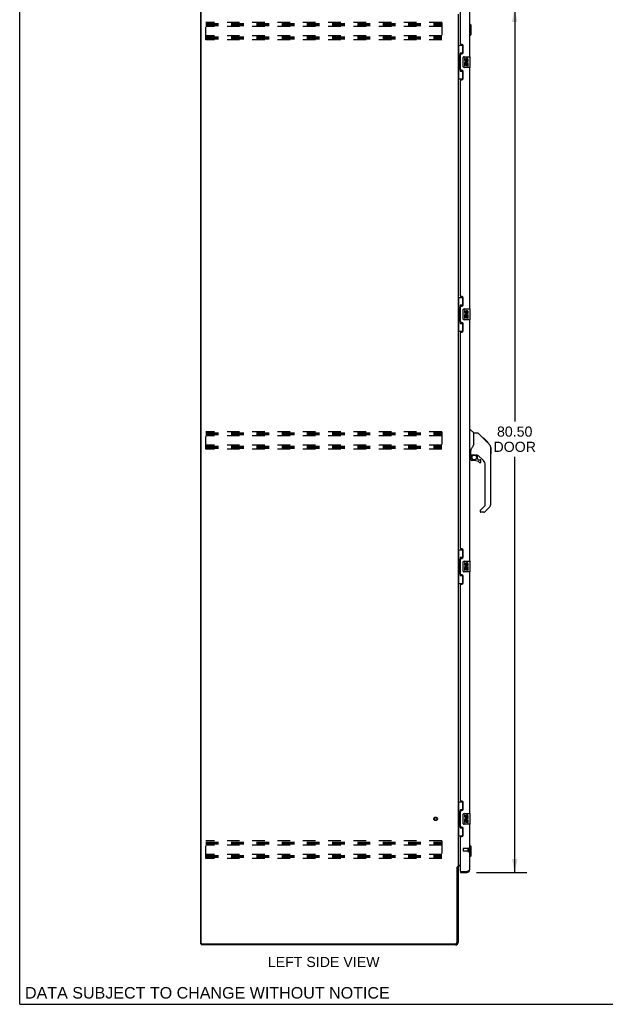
# Model space of a CAD drawing. Header units: inches. Extents: x 0 to 214, y 0 to 139.
# Tile 1 of 12: x 0 to 55, y 0 to 92. Entities that reach past the tile are written whole.
import ezdxf

# ---------------------------------------------------------------- set-up
doc = ezdxf.new("R2010")
doc.units = ezdxf.units.IN
doc.header["$LTSCALE"] = 11.781
doc.header["$MEASUREMENT"] = 0
doc.linetypes.add('HIDDEN', pattern=[0.2, 0.1, -0.1])
doc.layers.get('0').update_dxf_attribs({"linetype": 'CONTINUOUS'})
for name, color, linetype in [('02___PRT_ALL_AXES', 7, 'CONTINUOUS'), ('DEFAULT_2', 8, 'HIDDEN'), ('DIMENSIONS', 7, 'CONTINUOUS')]:
    doc.layers.add(name, color=color, linetype=linetype)
doc.styles.get("Standard").update_dxf_attribs({"font": 'arial.ttf'})
doc.dimstyles.new('DIMSTYLE_1', dxfattribs={"dimtxt": 0.945, "dimasz": 1.26, "dimexe": 0.09, "dimexo": 0.07, "dimgap": 0.0375, "dimtad": 0, "dimtih": 1, "dimtoh": 1, "dimzin": 4, "dimdsep": 46, "dimtxsty": 'Standard', "dimblk": '_FILLED', "dimblk1": '_FILLED', "dimblk2": '_FILLED', "dimcen": 0.09, "dimazin": 1, "dimtfac": 1, "dimtdec": 3, "dimtofl": 0, "dimtmove": 0, "dimatfit": 3, "dimldrblk": '_FILLED', "dimfxl": 1, "dimtolj": 1, "dimtzin": 4, "dimarcsym": 0})

# ---------------------------------------------------------------- blocks, each defined once
blk = doc.blocks.new('_FILLED')
at = {"color": 0, "linetype": 'ByBlock'}
blk.add_solid([(0, 0), (-1, 0.2), (-1, -0.2)], dxfattribs=at)
blk = doc.blocks.new('*D2')
at = {"layer": 'DIMENSIONS', "color": 2, "linetype": 'Continuous'}
for p, q in [((42.567, 92.775), (47.273, 92.775)), ((46.139, 92.775), (46.139, 54.294)), ((46.139, 12.275), (46.139, 50.987)), ((42.567, 12.275), (47.273, 12.275))]:
    blk.add_line(p, q, dxfattribs=at)
at = {"layer": 'DIMENSIONS', "color": 2, "linetype": 'Continuous', "xscale": 1.26, "yscale": 1.26, "zscale": 1.26}
for p, rotation in [((46.139, 92.775), 90), ((46.139, 12.275), 270)]:
    blk.add_blockref('_FILLED', p, dxfattribs=dict(at, rotation=rotation))
at = {"layer": 'DIMENSIONS', "color": 2, "linetype": 'Continuous', "insert": (46.139, 53.822), "char_height": 0.945, "width": 3.95565, "attachment_point": 2, "line_spacing_factor": 0.9}
blk.add_mtext('80.50\\PDOOR', dxfattribs=at)

msp = doc.modelspace()

# ---------------------------------------------------------------- linework, layer by layer
at = {"color": 7, "linetype": 'Continuous'}
for p, q in [((0, 0), (0, 138.6)), ((41.971, 91.326), (41.932, 91.326)), ((41.971, 90.223), (41.971, 91.326)), ((42.089, 91.208), (41.971, 91.326)), ((42.089, 90.341), (42.089, 91.208)), ((41.971, 90.223), (41.932, 90.223)), ((42.089, 90.341), (41.971, 90.223)), ((40.874, 89.35), (41.314, 89.35)), ((40.913, 89.35), (40.913, 88.325)), ((41.278, 89.35), (41.278, 88.57)), ((40.891, 88.325), (40.891, 87.225)), ((40.891, 88.325), (41.014, 88.325)), ((41.014, 88.355), (41.014, 88.376)), ((41.014, 87.225), (41.014, 88.325)), ((41.051, 88.615), (41.051, 86.935)), ((41.278, 88.615), (41.051, 88.615)), ((41.337, 87.375), (41.337, 88.175)), ((41.437, 88.275), (41.977, 88.275)), ((41.992, 87.29), (41.992, 88.26)), ((40.891, 87.225), (41.014, 87.225)), ((40.913, 87.225), (40.913, 86.2)), ((41.014, 87.174), (41.014, 87.195)), ((41.977, 87.275), (41.437, 87.275)), ((41.051, 86.935), (41.278, 86.935)), ((41.278, 86.98), (41.278, 86.2)), ((40.874, 86.2), (41.314, 86.2)), ((40.874, 65.85), (41.314, 65.85)), ((40.913, 65.85), (40.913, 64.825)), ((41.278, 65.85), (41.278, 65.07)), ((40.891, 64.825), (40.891, 63.725)), ((40.891, 64.825), (41.014, 64.825)), ((41.014, 64.855), (41.014, 64.876)), ((41.014, 63.725), (41.014, 64.825)), ((41.051, 65.115), (41.051, 63.435)), ((41.278, 65.115), (41.051, 65.115)), ((41.337, 63.875), (41.337, 64.675)), ((41.437, 64.775), (41.977, 64.775)), ((41.992, 63.79), (41.992, 64.76)), ((40.891, 63.725), (41.014, 63.725)), ((40.913, 63.725), (40.913, 62.7)), ((41.014, 63.674), (41.014, 63.695)), ((41.051, 63.435), (41.278, 63.435)), ((41.278, 63.48), (41.278, 62.7)), ((41.977, 63.775), (41.437, 63.775)), ((40.874, 62.7), (41.314, 62.7)), ((41.932, 53.529), (41.994, 53.529)), ((42.32, 53.22), (42.022, 53.517)), ((42.687, 53.214), (42.326, 53.214)), ((42.326, 52.11), (42.326, 53.214)), ((43.507, 52.426), (42.742, 53.191)), ((43.264, 52.736), (43.197, 52.736)), ((43.271, 52.729), (43.204, 52.729)), ((43.281, 52.719), (43.214, 52.719)), ((43.287, 52.713), (43.22, 52.713)), ((43.295, 52.705), (43.228, 52.705)), ((43.315, 52.685), (43.248, 52.685)), ((43.264, 52.736), (43.59, 52.41)), ((43.337, 52.663), (43.271, 52.663)), ((43.361, 52.639), (43.294, 52.639)), ((43.384, 52.616), (43.318, 52.616)), ((43.408, 52.592), (43.342, 52.592)), ((43.432, 52.568), (43.365, 52.568)), ((43.454, 52.546), (43.387, 52.546)), ((43.474, 52.526), (43.407, 52.526)), ((43.492, 52.509), (43.425, 52.509)), ((43.505, 52.495), (43.438, 52.495)), ((43.509, 52.491), (43.442, 52.491)), ((43.511, 52.489), (43.444, 52.489)), ((43.511, 52.489), (43.445, 52.489)), ((43.512, 52.488), (43.445, 52.488)), ((43.494, 52.439), (43.446, 52.487)), ((43.515, 52.486), (43.448, 52.486)), ((43.519, 52.481), (43.452, 52.481)), ((43.525, 52.475), (43.458, 52.475)), ((43.539, 52.462), (43.472, 52.462)), ((43.554, 52.446), (43.487, 52.446)), ((43.561, 52.439), (43.494, 52.439)), ((43.507, 52.426), (43.494, 52.439)), ((43.568, 52.432), (43.501, 52.432)), ((43.507, 52.426), (43.785, 52.147)), ((43.58, 52.42), (43.513, 52.42)), ((43.586, 52.415), (43.519, 52.415)), ((43.589, 52.411), (43.522, 52.411)), ((43.59, 52.41), (43.524, 52.41)), ((43.59, 52.41), (43.524, 52.41)), ((43.591, 52.409), (43.524, 52.409)), ((43.679, 52.321), (43.591, 52.409)), ((43.608, 52.325), (43.675, 52.325)), ((43.677, 52.323), (43.61, 52.323)), ((43.679, 52.321), (43.612, 52.321)), ((42.05, 51.186), (42.05, 51.593)), ((43.9, 51.892), (43.899, 51.899)), ((43.9, 46.586), (43.9, 51.87)), ((43.912, 51.874), (43.912, 51.287)), ((42.011, 51.147), (41.932, 51.147)), ((42.05, 50.969), (42.05, 50.732)), ((42.07, 51.188), (42.365, 51.188)), ((42.108, 51.109), (42.187, 51.188)), ((42.122, 51.095), (42.116, 51.101)), ((42.365, 50.653), (42.129, 50.653)), ((42.365, 51.188), (42.371, 51.188)), ((42.638, 51.147), (42.55, 51.147)), ((42.68, 50.815), (42.68, 51.142)), ((42.683, 50.807), (42.755, 50.735)), ((43.216, 50.651), (42.714, 51.152)), ((42.764, 50.732), (42.916, 50.732)), ((42.995, 50.534), (42.995, 50.653)), ((43.389, 46.5), (43.389, 50.233)), ((42.916, 45.976), (42.916, 45.911)), ((42.93, 46.009), (43.366, 46.445)), ((43.785, 46.307), (43.333, 45.855)), ((43.277, 45.832), (42.995, 45.832)), ((40.874, 42.35), (41.314, 42.35)), ((40.913, 42.35), (40.913, 41.325)), ((41.278, 42.35), (41.278, 41.57)), ((40.891, 41.325), (41.014, 41.325)), ((40.891, 41.325), (40.891, 40.225)), ((41.014, 41.355), (41.014, 41.376)), ((41.014, 40.225), (41.014, 41.325)), ((41.278, 41.615), (41.051, 41.615)), ((41.051, 41.615), (41.051, 39.935)), ((41.437, 41.275), (41.977, 41.275)), ((41.337, 40.375), (41.337, 41.175)), ((41.992, 40.29), (41.992, 41.26)), ((40.891, 40.225), (41.014, 40.225)), ((40.913, 40.225), (40.913, 39.2)), ((41.014, 40.174), (41.014, 40.195)), ((41.051, 39.935), (41.278, 39.935)), ((41.278, 39.98), (41.278, 39.2)), ((41.977, 40.275), (41.437, 40.275)), ((40.874, 39.2), (41.314, 39.2)), ((40.874, 18.85), (41.314, 18.85)), ((40.913, 18.85), (40.913, 17.825)), ((41.278, 18.85), (41.278, 18.07)), ((40.891, 17.825), (41.014, 17.825)), ((40.891, 17.825), (40.891, 16.725)), ((41.014, 17.855), (41.014, 17.876)), ((41.014, 16.725), (41.014, 17.825)), ((41.278, 18.115), (41.051, 18.115)), ((41.051, 18.115), (41.051, 16.435)), ((41.337, 16.875), (41.337, 17.675)), ((41.437, 17.775), (41.977, 17.775)), ((41.992, 16.79), (41.992, 17.76)), ((40.891, 16.725), (41.014, 16.725)), ((40.913, 16.725), (40.913, 15.7)), ((41.014, 16.674), (41.014, 16.695)), ((41.977, 16.775), (41.437, 16.775)), ((40.874, 15.7), (41.314, 15.7)), ((41.051, 16.435), (41.278, 16.435)), ((41.278, 16.48), (41.278, 15.7)), ((41.971, 14.827), (41.932, 14.827)), ((42.089, 14.709), (41.971, 14.827)), ((41.971, 13.724), (41.971, 14.827)), ((42.089, 13.843), (42.089, 14.709)), ((42.089, 13.843), (41.971, 13.724)), ((41.971, 13.724), (41.932, 13.724)), ((40.77, 12.766), (40.874, 12.766)), ((41.078, 12.379), (41.098, 12.379)), ((41.078, 12.379), (41.078, 12.275)), ((41.685, 12.275), (41.685, 12.379)), ((16.926, 5.629), (16.874, 5.629)), ((16.926, 5.629), (16.975, 5.629)), ((16.926, 5.629), (16.926, 5.525)), ((0, 0), (214.2, 0))]:
    msp.add_line(p, q, dxfattribs=at)
at = {"color": 3, "linetype": 'Continuous'}
for p, q in [((16.874, 5.629), (16.874, 95.421)), ((16.926, 5.692), (16.926, 95.359)), ((41.078, 89.483), (41.078, 92.651)), ((40.874, 92.233), (40.874, 12.818)), ((41.932, 92.529), (41.932, 88.275)), ((41.198, 89.423), (41.138, 89.423)), ((41.328, 88.673), (41.328, 89.293)), ((41.078, 87.068), (41.078, 88.483)), ((41.138, 88.543), (41.198, 88.543)), ((41.932, 87.275), (41.932, 64.775)), ((41.198, 87.008), (41.138, 87.008)), ((41.328, 86.258), (41.328, 86.878)), ((41.078, 65.983), (41.078, 86.068)), ((41.138, 86.128), (41.198, 86.128)), ((41.198, 65.923), (41.138, 65.923)), ((41.328, 65.173), (41.328, 65.793)), ((41.078, 63.568), (41.078, 64.983)), ((41.138, 65.043), (41.198, 65.043)), ((41.198, 63.508), (41.138, 63.508)), ((41.328, 62.758), (41.328, 63.378)), ((41.932, 63.775), (41.932, 41.275)), ((41.078, 42.483), (41.078, 62.568)), ((41.138, 62.628), (41.198, 62.628)), ((41.198, 42.423), (41.138, 42.423)), ((41.328, 41.673), (41.328, 42.293)), ((41.078, 40.068), (41.078, 41.483)), ((41.138, 41.543), (41.198, 41.543)), ((41.198, 40.008), (41.138, 40.008)), ((41.328, 39.258), (41.328, 39.878)), ((41.932, 40.275), (41.932, 17.775)), ((41.078, 18.983), (41.078, 39.068)), ((41.138, 39.128), (41.198, 39.128)), ((41.198, 18.923), (41.138, 18.923)), ((41.328, 18.173), (41.328, 18.793)), ((41.078, 16.568), (41.078, 17.983)), ((41.138, 18.043), (41.198, 18.043)), ((41.932, 16.775), (41.932, 12.522)), ((41.198, 16.508), (41.138, 16.508)), ((41.138, 15.628), (41.198, 15.628)), ((41.328, 15.758), (41.328, 16.378)), ((41.078, 12.399), (41.078, 15.568)), ((40.914, 12.973), (41.078, 12.973)), ((41.078, 12.921), (41.016, 12.921)), ((40.77, 5.772), (40.77, 12.777)), ((40.874, 12.818), (40.799, 12.818)), ((40.874, 12.779), (40.874, 5.772)), ((41.078, 12.275), (41.685, 12.275)), ((41.098, 12.379), (41.685, 12.379)), ((41.685, 12.379), (41.718, 12.391)), ((41.718, 12.391), (41.737, 12.398)), ((41.737, 12.398), (41.749, 12.403)), ((41.749, 12.403), (41.762, 12.408)), ((41.762, 12.408), (41.774, 12.412)), ((40.627, 5.525), (16.926, 5.525)), ((16.988, 5.629), (40.627, 5.629))]:
    msp.add_line(p, q, dxfattribs=at)
at = {"color": 7, "linetype": 'Continuous'}
for points in [[(41.051, 88.591), (41.051, 88.588), (41.052, 88.584), (41.052, 88.58), (41.054, 88.576), (41.055, 88.571), (41.057, 88.566), (41.06, 88.561), (41.063, 88.555), (41.066, 88.548), (41.07, 88.541), (41.074, 88.534), (41.079, 88.526), (41.085, 88.518), (41.087, 88.514)], [(41.337, 88.175), (41.337, 88.181), (41.338, 88.188), (41.339, 88.194), (41.34, 88.2), (41.342, 88.206), (41.344, 88.211)], [(41.344, 87.339), (41.342, 87.345), (41.34, 87.35), (41.339, 87.356), (41.338, 87.363), (41.337, 87.369), (41.337, 87.375)], [(41.087, 87.036), (41.085, 87.032), (41.079, 87.024), (41.074, 87.016), (41.07, 87.009), (41.066, 87.002), (41.063, 86.996), (41.06, 86.99), (41.057, 86.984), (41.055, 86.979), (41.054, 86.974), (41.052, 86.97), (41.052, 86.966), (41.051, 86.962), (41.051, 86.959)], [(41.051, 65.091), (41.051, 65.088), (41.052, 65.084), (41.052, 65.08), (41.054, 65.076), (41.055, 65.071), (41.057, 65.066), (41.06, 65.061), (41.063, 65.055), (41.066, 65.048), (41.07, 65.041), (41.074, 65.034), (41.079, 65.026), (41.085, 65.018), (41.087, 65.014)], [(41.337, 64.675), (41.337, 64.681), (41.338, 64.688), (41.339, 64.694), (41.34, 64.7), (41.342, 64.706), (41.344, 64.711)], [(41.087, 63.536), (41.085, 63.532), (41.079, 63.524), (41.074, 63.516), (41.07, 63.509), (41.066, 63.502), (41.063, 63.496), (41.06, 63.49), (41.057, 63.484), (41.055, 63.479), (41.054, 63.474), (41.052, 63.47), (41.052, 63.466), (41.051, 63.462), (41.051, 63.459)], [(41.344, 63.839), (41.342, 63.845), (41.34, 63.85), (41.339, 63.856), (41.338, 63.863), (41.337, 63.869), (41.337, 63.875)], [(42.742, 53.191), (42.735, 53.198), (42.726, 53.203), (42.717, 53.208), (42.707, 53.211), (42.697, 53.213), (42.687, 53.214)], [(43.446, 52.487), (43.424, 52.509), (43.402, 52.531), (43.38, 52.553)], [(42.103, 51.764), (42.093, 51.748), (42.077, 51.719), (42.065, 51.687), (42.056, 51.653), (42.051, 51.618), (42.05, 51.593)], [(42.326, 52.172), (42.305, 52.115), (42.274, 52.046), (42.238, 51.975), (42.195, 51.902), (42.148, 51.829), (42.103, 51.764)], [(43.9, 51.87), (43.899, 51.898), (43.894, 51.94), (43.884, 51.981), (43.871, 52.02), (43.853, 52.057), (43.831, 52.093), (43.805, 52.126), (43.785, 52.147)], [(42.122, 51.095), (42.112, 51.084), (42.104, 51.074), (42.096, 51.062), (42.089, 51.05), (42.084, 51.037), (42.079, 51.024), (42.075, 51.011), (42.072, 50.997), (42.071, 50.983), (42.07, 50.969)], [(42.111, 51.106), (42.109, 51.107), (42.108, 51.108), (42.108, 51.109), (42.108, 51.109)], [(42.116, 51.101), (42.114, 51.103), (42.111, 51.106)], [(42.371, 51.188), (42.391, 51.187), (42.413, 51.185), (42.434, 51.181), (42.453, 51.176), (42.471, 51.171), (42.487, 51.165), (42.501, 51.161), (42.513, 51.156), (42.524, 51.153), (42.533, 51.15), (42.541, 51.148), (42.549, 51.147), (42.55, 51.147)], [(41.051, 41.591), (41.051, 41.588), (41.052, 41.584), (41.052, 41.58), (41.054, 41.576), (41.055, 41.571), (41.057, 41.566), (41.06, 41.561), (41.063, 41.555), (41.066, 41.548), (41.07, 41.541), (41.074, 41.534), (41.079, 41.526), (41.085, 41.518), (41.087, 41.514)], [(41.337, 41.175), (41.337, 41.181), (41.338, 41.188), (41.339, 41.194), (41.34, 41.2), (41.342, 41.206), (41.344, 41.211)], [(41.344, 40.339), (41.342, 40.345), (41.34, 40.35), (41.339, 40.356), (41.338, 40.363), (41.337, 40.369), (41.337, 40.375)], [(41.087, 40.036), (41.085, 40.032), (41.079, 40.024), (41.074, 40.016), (41.07, 40.009), (41.066, 40.002), (41.063, 39.996), (41.06, 39.99), (41.057, 39.984), (41.055, 39.979), (41.054, 39.974), (41.052, 39.97), (41.052, 39.966), (41.051, 39.962), (41.051, 39.959)], [(41.051, 18.091), (41.051, 18.088), (41.052, 18.084), (41.052, 18.08), (41.054, 18.076), (41.055, 18.071), (41.057, 18.066), (41.06, 18.061), (41.063, 18.055), (41.066, 18.048), (41.07, 18.041), (41.074, 18.034), (41.079, 18.026), (41.085, 18.018), (41.087, 18.014)], [(41.337, 17.675), (41.337, 17.681), (41.338, 17.688), (41.339, 17.694), (41.34, 17.7), (41.342, 17.706), (41.344, 17.711)], [(41.087, 16.536), (41.085, 16.532), (41.079, 16.524), (41.074, 16.516), (41.07, 16.509), (41.066, 16.502), (41.063, 16.496), (41.06, 16.49), (41.057, 16.484), (41.055, 16.479), (41.054, 16.474), (41.052, 16.47), (41.052, 16.466), (41.051, 16.462), (41.051, 16.459)], [(41.344, 16.839), (41.342, 16.845), (41.34, 16.85), (41.339, 16.856), (41.338, 16.863), (41.337, 16.869), (41.337, 16.875)]]:
    msp.add_lwpolyline(points, dxfattribs=at)
at = {"color": 3, "linetype": 'Continuous'}
for points in [[(40.894, 12.95), (40.889, 12.947), (40.887, 12.946), (40.884, 12.945), (40.882, 12.943), (40.88, 12.942), (40.878, 12.94), (40.876, 12.939), (40.875, 12.937), (40.874, 12.935), (40.874, 12.934), (40.874, 12.932)], [(40.914, 12.973), (40.914, 12.971), (40.914, 12.969), (40.914, 12.967), (40.913, 12.965), (40.912, 12.963), (40.911, 12.961), (40.909, 12.96), (40.908, 12.958), (40.906, 12.957), (40.904, 12.955), (40.901, 12.954), (40.899, 12.952), (40.897, 12.951), (40.894, 12.95)], [(40.783, 12.799), (40.781, 12.795), (40.78, 12.793), (40.779, 12.791), (40.778, 12.79), (40.777, 12.788), (40.776, 12.786), (40.775, 12.785), (40.774, 12.783), (40.773, 12.781), (40.771, 12.779), (40.77, 12.777)], [(40.799, 12.818), (40.797, 12.816), (40.796, 12.814), (40.794, 12.813), (40.792, 12.811), (40.791, 12.81), (40.79, 12.808), (40.788, 12.807), (40.787, 12.806), (40.787, 12.804), (40.786, 12.803), (40.785, 12.802), (40.784, 12.8), (40.783, 12.799)], [(41.774, 12.412), (41.78, 12.415), (41.786, 12.417), (41.792, 12.419), (41.797, 12.422), (41.803, 12.424), (41.809, 12.427), (41.814, 12.429), (41.82, 12.431), (41.825, 12.434), (41.83, 12.436), (41.835, 12.438), (41.841, 12.441), (41.845, 12.443), (41.85, 12.446), (41.855, 12.448), (41.86, 12.45), (41.864, 12.453), (41.869, 12.455), (41.873, 12.457), (41.877, 12.46), (41.881, 12.462), (41.885, 12.465), (41.889, 12.467), (41.892, 12.469), (41.896, 12.472), (41.899, 12.474), (41.902, 12.476), (41.905, 12.479), (41.908, 12.481), (41.911, 12.484), (41.913, 12.486), (41.916, 12.488), (41.918, 12.491), (41.92, 12.493), (41.922, 12.495), (41.924, 12.498), (41.925, 12.5), (41.927, 12.503), (41.928, 12.505), (41.929, 12.507), (41.93, 12.51), (41.931, 12.512), (41.931, 12.514), (41.932, 12.517), (41.932, 12.519), (41.932, 12.522)]]:
    msp.add_lwpolyline(points, dxfattribs=at)
at = {"color": 7, "linetype": 'Continuous'}
msp.add_circle((42.365, 50.948), 0.217, dxfattribs=at)
at = {"color": 3, "linetype": 'Continuous'}
for centre, radius, start, end in [((41.138, 89.483), 0.06, 180, 270), ((41.198, 89.293), 0.13, 0, 90), ((41.138, 88.483), 0.06, 90, 180), ((41.198, 88.673), 0.13, 270, 360), ((41.138, 87.068), 0.06, 180, 270), ((41.198, 86.878), 0.13, 0, 90), ((41.198, 86.258), 0.13, 270, 360), ((41.138, 86.068), 0.06, 90, 180), ((41.138, 65.983), 0.06, 180, 270), ((41.198, 65.793), 0.13, 0, 90), ((41.198, 65.173), 0.13, 270, 360), ((41.138, 64.983), 0.06, 90, 180), ((41.138, 63.568), 0.06, 180, 270), ((41.198, 63.378), 0.13, 0, 90), ((41.138, 62.568), 0.06, 90, 180), ((41.198, 62.758), 0.13, 270, 360), ((41.138, 42.483), 0.06, 180, 270), ((41.198, 42.293), 0.13, 0, 90), ((41.138, 41.483), 0.06, 90, 180), ((41.198, 41.673), 0.13, 270, 360), ((41.138, 40.068), 0.06, 180, 270), ((41.198, 39.878), 0.13, 0, 90), ((41.138, 39.068), 0.06, 90, 180), ((41.198, 39.258), 0.13, 270, 360), ((41.138, 18.983), 0.06, 180, 270), ((41.198, 18.793), 0.13, 0, 90), ((41.138, 17.983), 0.06, 90, 180), ((41.198, 18.173), 0.13, 270, 360), ((41.138, 16.568), 0.06, 180, 270), ((41.138, 15.568), 0.06, 90, 180), ((41.198, 16.378), 0.13, 0, 90), ((41.198, 15.758), 0.13, 270, 360), ((41.016, 12.779), 0.142, 90, 180), ((41.098, 12.399), 0.02, 180, 270), ((41.685, 12.522), 0.246, 270, 360), ((16.988, 5.692), 0.0625, 180, 270), ((40.627, 5.772), 0.246, 270, 360), ((40.627, 5.772), 0.143, 270, 360)]:
    msp.add_arc(centre, radius, start, end, dxfattribs=at)
at = {"color": 7, "linetype": 'Continuous'}
for centre, radius, start, end in [((41.437, 88.175), 0.1, 90, 158.79459), ((41.977, 88.26), 0.015, 0, 90), ((41.437, 87.375), 0.1, 201.20502, 270), ((41.977, 87.29), 0.015, 270, 360), ((41.437, 64.675), 0.1, 90, 158.79459), ((41.977, 64.76), 0.015, 0, 90), ((41.437, 63.875), 0.1, 201.20502, 270), ((41.977, 63.79), 0.015, 270, 360), ((41.994, 53.49), 0.0394, 45, 90), ((42.306, 53.206), 0.0197, 7.5, 45), ((43.893, 51.874), 0.0197, 0, 68.93953), ((42.011, 51.186), 0.0394, 270, 360), ((42.07, 51.208), 0.0197, 180, 270), ((42.247, 50.969), 0.197, 135, 180), ((42.129, 50.732), 0.0787, 180, 270), ((42.365, 49.866), 0.787, 50.4788, 90), ((42.638, 50.95), 0.197, 45, 90), ((42.692, 50.815), 0.0118, 180, 225), ((42.764, 50.744), 0.0118, 225, 270), ((42.916, 50.534), 0.0787, 230.4788, 360), ((42.916, 50.653), 0.0787, 0, 90), ((42.798, 50.233), 0.591, 0, 45), ((43.893, 51.287), 0.0197, 293.60704, 360), ((42.963, 45.976), 0.0472, 135, 180), ((42.995, 45.911), 0.0787, 180, 270), ((43.31, 46.5), 0.0787, 315, 360), ((43.507, 46.586), 0.394, 315, 360), ((43.277, 45.911), 0.0787, 270, 315), ((41.437, 41.175), 0.1, 90, 158.79459), ((41.977, 41.26), 0.015, 0, 90), ((41.437, 40.375), 0.1, 201.20502, 270), ((41.977, 40.29), 0.015, 270, 360), ((41.437, 17.675), 0.1, 90, 158.79459), ((41.977, 17.76), 0.015, 0, 90), ((41.437, 16.875), 0.1, 201.20502, 270), ((41.977, 16.79), 0.015, 270, 360), ((41.685, 12.522), 0.142, 270, 311.36291), ((41.768, 12.665), 0.26, 267.39532, 270)]:
    msp.add_arc(centre, radius, start, end, dxfattribs=at)
for centre, start_param, end_param in [((41.118, 88.366), 0.699287, 1.51401), ((41.118, 88.366), -4.655602, -3.84088), ((41.118, 87.185), 0.699287, 1.51401), ((41.118, 87.185), -4.655602, -3.84088), ((41.118, 64.866), 0.699287, 1.51401), ((41.118, 64.866), -4.655602, -3.84088), ((41.118, 63.685), 0.699287, 1.51401), ((41.118, 63.685), -4.655602, -3.84088), ((41.118, 41.366), 0.699287, 1.51401), ((41.118, 41.366), -4.655602, -3.84088), ((41.118, 40.185), 0.699287, 1.51401), ((41.118, 40.185), -4.655602, -3.84088), ((41.118, 17.866), 0.699287, 1.51401), ((41.118, 17.866), -4.655602, -3.84088), ((41.118, 16.685), 0.699287, 1.51401), ((41.118, 16.685), -4.655602, -3.84088)]:
    msp.add_ellipse(centre, major_axis=(0, 0.18), ratio=0.579493, start_param=start_param, end_param=end_param, dxfattribs=at)
at = {"layer": '02___PRT_ALL_AXES', "color": 7, "linetype": 'Continuous'}
for p, q in [((41.475, 88.121), (41.475, 87.985)), ((41.537, 88.121), (41.475, 88.121)), ((41.537, 87.985), (41.537, 88.121)), ((41.475, 87.66), (41.475, 87.429)), ((41.493, 87.66), (41.475, 87.66)), ((41.475, 87.429), (41.537, 87.429)), ((41.527, 87.66), (41.555, 87.679)), ((41.527, 87.66), (41.789, 87.66)), ((41.537, 87.429), (41.537, 87.597)), ((41.537, 87.597), (41.603, 87.597)), ((41.603, 88.047), (41.603, 87.978)), ((41.603, 87.597), (41.603, 87.461)), ((41.603, 87.461), (41.663, 87.461)), ((41.663, 87.985), (41.663, 88.027)), ((41.663, 87.461), (41.663, 87.597)), ((41.663, 87.597), (41.726, 87.597)), ((41.718, 87.696), (41.776, 87.671)), ((41.726, 88.027), (41.726, 87.89)), ((41.726, 87.89), (41.789, 87.89)), ((41.726, 87.597), (41.726, 87.429)), ((41.726, 87.429), (41.789, 87.429)), ((41.789, 87.89), (41.789, 88.027)), ((41.789, 87.429), (41.789, 87.66)), ((41.475, 64.621), (41.475, 64.485)), ((41.537, 64.621), (41.475, 64.621)), ((41.537, 64.485), (41.537, 64.621)), ((41.603, 64.547), (41.603, 64.478)), ((41.663, 64.485), (41.663, 64.527)), ((41.726, 64.527), (41.726, 64.39)), ((41.726, 64.39), (41.789, 64.39)), ((41.789, 64.39), (41.789, 64.527)), ((41.475, 64.16), (41.475, 63.929)), ((41.493, 64.16), (41.475, 64.16)), ((41.475, 63.929), (41.537, 63.929)), ((41.527, 64.16), (41.555, 64.179)), ((41.527, 64.16), (41.789, 64.16)), ((41.537, 63.929), (41.537, 64.097)), ((41.537, 64.097), (41.603, 64.097)), ((41.603, 64.097), (41.603, 63.961)), ((41.603, 63.961), (41.663, 63.961)), ((41.663, 63.961), (41.663, 64.097)), ((41.663, 64.097), (41.726, 64.097)), ((41.718, 64.196), (41.776, 64.171)), ((41.726, 64.097), (41.726, 63.929)), ((41.726, 63.929), (41.789, 63.929)), ((41.789, 63.929), (41.789, 64.16)), ((41.537, 41.121), (41.475, 41.121)), ((41.475, 41.121), (41.475, 40.985)), ((41.493, 40.66), (41.475, 40.66)), ((41.475, 40.66), (41.475, 40.429)), ((41.475, 40.429), (41.537, 40.429)), ((41.527, 40.66), (41.555, 40.679)), ((41.527, 40.66), (41.789, 40.66)), ((41.537, 40.985), (41.537, 41.121)), ((41.537, 40.597), (41.603, 40.597)), ((41.537, 40.429), (41.537, 40.597)), ((41.603, 41.047), (41.603, 40.978)), ((41.603, 40.597), (41.603, 40.461)), ((41.603, 40.461), (41.663, 40.461)), ((41.663, 40.985), (41.663, 41.027)), ((41.663, 40.597), (41.726, 40.597)), ((41.663, 40.461), (41.663, 40.597)), ((41.718, 40.696), (41.776, 40.671)), ((41.726, 41.027), (41.726, 40.89)), ((41.726, 40.89), (41.789, 40.89)), ((41.726, 40.597), (41.726, 40.429)), ((41.726, 40.429), (41.789, 40.429)), ((41.789, 40.89), (41.789, 41.027)), ((41.789, 40.429), (41.789, 40.66)), ((41.537, 17.621), (41.475, 17.621)), ((41.475, 17.621), (41.475, 17.485)), ((41.537, 17.485), (41.537, 17.621)), ((41.603, 17.547), (41.603, 17.478)), ((41.663, 17.485), (41.663, 17.527)), ((41.726, 17.527), (41.726, 17.39)), ((41.789, 17.39), (41.789, 17.527)), ((41.493, 17.16), (41.475, 17.16)), ((41.475, 17.16), (41.475, 16.929)), ((41.475, 16.929), (41.537, 16.929)), ((41.527, 17.16), (41.555, 17.179)), ((41.527, 17.16), (41.789, 17.16)), ((41.537, 17.097), (41.603, 17.097)), ((41.537, 16.929), (41.537, 17.097)), ((41.603, 17.097), (41.603, 16.961)), ((41.603, 16.961), (41.663, 16.961)), ((41.663, 17.097), (41.726, 17.097)), ((41.663, 16.961), (41.663, 17.097)), ((41.718, 17.196), (41.776, 17.171)), ((41.726, 17.39), (41.789, 17.39)), ((41.726, 17.097), (41.726, 16.929)), ((41.726, 16.929), (41.789, 16.929)), ((41.789, 16.929), (41.789, 17.16))]:
    msp.add_line(p, q, dxfattribs=at)
at = {"layer": '02___PRT_ALL_AXES', "color": 8, "linetype": 'HIDDEN'}
for p, q in [((41.785, 14.503), (41.338, 14.503)), ((41.785, 14.255), (41.338, 14.255)), ((41.785, 14.503), (41.785, 14.255))]:
    msp.add_line(p, q, dxfattribs=at)
msp.add_circle((38.77, 17.275), 0.124, dxfattribs=at)
at = {"layer": '02___PRT_ALL_AXES', "color": 7, "linetype": 'Continuous'}
for centre, radius, start, end in [((41.695, 88.027), 0.0943, 68.69989, 167.43379), ((41.695, 88.027), 0.0314, 0, 180.04847), ((41.695, 88.027), 0.0943, 0, 68.67039), ((41.628, 87.733), 0.154, 161.41988, 206.19629), ((41.569, 87.985), 0.0943, 180, 360), ((41.632, 87.733), 0.157, 336.59665, 161.87913), ((41.632, 87.733), 0.157, 205.73705, 207.8532), ((41.569, 87.985), 0.0314, 180, 261.22946), ((41.632, 87.733), 0.0943, 336.59665, 215.11217), ((41.568, 87.989), 0.0362, 263.42855, 341.76278), ((41.628, 64.233), 0.154, 161.41988, 206.19629), ((41.569, 64.485), 0.0943, 180, 360), ((41.632, 64.233), 0.157, 336.59665, 161.87913), ((41.569, 64.485), 0.0314, 180, 261.22946), ((41.632, 64.233), 0.0943, 336.59665, 215.11217), ((41.568, 64.489), 0.0362, 263.42855, 341.76278), ((41.695, 64.527), 0.0943, 68.69989, 167.43379), ((41.695, 64.527), 0.0314, 0, 180.04847), ((41.695, 64.527), 0.0943, 0, 68.67039), ((41.632, 64.233), 0.157, 205.73705, 207.8532), ((41.628, 40.733), 0.154, 161.41988, 206.19629), ((41.569, 40.985), 0.0943, 180, 360), ((41.632, 40.733), 0.157, 336.59665, 161.87913), ((41.632, 40.733), 0.157, 205.73705, 207.8532), ((41.569, 40.985), 0.0314, 180, 261.22946), ((41.632, 40.733), 0.0943, 336.59665, 215.11217), ((41.568, 40.989), 0.0362, 263.42855, 341.76278), ((41.695, 41.027), 0.0943, 68.69989, 167.43379), ((41.695, 41.027), 0.0314, 0, 180.04847), ((41.695, 41.027), 0.0943, 0, 68.67039), ((41.569, 17.485), 0.0943, 180, 360), ((41.569, 17.485), 0.0314, 180, 261.22946), ((41.568, 17.489), 0.0362, 263.42855, 341.76278), ((41.695, 17.527), 0.0943, 68.69989, 167.43379), ((41.695, 17.527), 0.0314, 0, 180.04847), ((41.695, 17.527), 0.0943, 0, 68.67039), ((41.628, 17.233), 0.154, 161.41988, 206.19629), ((41.632, 17.233), 0.157, 336.59665, 161.87913), ((41.632, 17.233), 0.157, 205.73705, 207.8532), ((41.632, 17.233), 0.0943, 336.59665, 215.11217)]:
    msp.add_arc(centre, radius, start, end, dxfattribs=at)
at = {"layer": 'DEFAULT_2', "color": 8, "linetype": 'HIDDEN'}
for p, q in [((17.353, 89.838), (17.353, 91.463)), ((39.353, 91.463), (17.353, 91.463)), ((17.353, 91.359), (39.353, 91.359)), ((17.353, 91.269), (39.353, 91.269)), ((17.353, 91.192), (39.353, 91.192)), ((39.353, 91.088), (17.353, 91.088)), ((39.353, 91.463), (39.353, 89.838)), ((39.353, 90.213), (17.353, 90.213)), ((17.353, 90.109), (39.353, 90.109)), ((17.353, 90.019), (39.353, 90.019)), ((17.353, 89.942), (39.353, 89.942)), ((39.353, 89.838), (17.353, 89.838)), ((17.353, 51.713), (17.353, 53.338)), ((39.353, 53.338), (17.353, 53.338)), ((17.353, 53.234), (39.353, 53.234)), ((39.353, 53.338), (39.353, 51.713)), ((17.353, 53.144), (39.353, 53.144)), ((17.353, 53.067), (39.353, 53.067)), ((39.353, 52.963), (17.353, 52.963)), ((39.353, 52.088), (17.353, 52.088)), ((17.353, 51.984), (39.353, 51.984)), ((17.353, 51.894), (39.353, 51.894)), ((17.353, 51.817), (39.353, 51.817)), ((39.353, 51.713), (17.353, 51.713)), ((39.353, 15.213), (17.353, 15.213)), ((17.353, 13.588), (17.353, 15.213)), ((17.353, 15.109), (39.353, 15.109)), ((17.353, 15.019), (39.353, 15.019)), ((17.353, 14.942), (39.353, 14.942)), ((39.353, 14.838), (17.353, 14.838)), ((39.353, 15.213), (39.353, 13.588)), ((39.353, 13.963), (17.353, 13.963)), ((17.353, 13.859), (39.353, 13.859)), ((17.353, 13.769), (39.353, 13.769)), ((41.328, 14.493), (41.328, 14.265)), ((41.785, 14.521), (41.785, 14.237)), ((41.828, 14.521), (41.828, 14.237)), ((17.353, 13.692), (39.353, 13.692)), ((39.353, 13.588), (17.353, 13.588))]:
    msp.add_line(p, q, dxfattribs=at)
for radius in [0.164, 0.124]:
    msp.add_circle((38.77, 17.275), radius, dxfattribs=at)
for centre, radius, start, end in [((41.338, 14.493), 0.01, 90, 180), ((41.338, 14.265), 0.01, 180, 270), ((41.806, 14.521), 0.0215, 0, 180), ((41.806, 14.237), 0.0215, 180, 360)]:
    msp.add_arc(centre, radius, start, end, dxfattribs=at)

# ---------------------------------------------------------------- texts
at = {"layer": 'DIMENSIONS', "color": 2, "linetype": 'Continuous', "attachment_point": 2, "line_spacing_factor": 0.9}
for s, insert, char_height, width in [('LEFT SIDE VIEW', (28.334, 4.417), 0.945, 10.39149), ('DATA SUBJECT TO CHANGE WITHOUT NOTICE', (17.494, 1.607), 1.071, 33.9296)]:
    msp.add_mtext(s, dxfattribs=dict(at, insert=insert, char_height=char_height, width=width))

# ---------------------------------------------------------------- dimensions: what is measured, and where the dimension line sits
at = {"layer": 'DIMENSIONS', "color": 2, "linetype": 'Continuous'}
dim = msp.add_linear_dim(base=(46.139, 92.775), p1=(42.497, 12.275), p2=(42.497, 92.775), angle=90, text='<>\\PDOOR', dimstyle='DIMSTYLE_1', dxfattribs=at)
dim.commit()
dim.dimension.update_dxf_attribs({"geometry": '*D2', "text_midpoint": (46.139, 52.641), "dimtype": 160})

doc.saveas('drawing.dxf')
